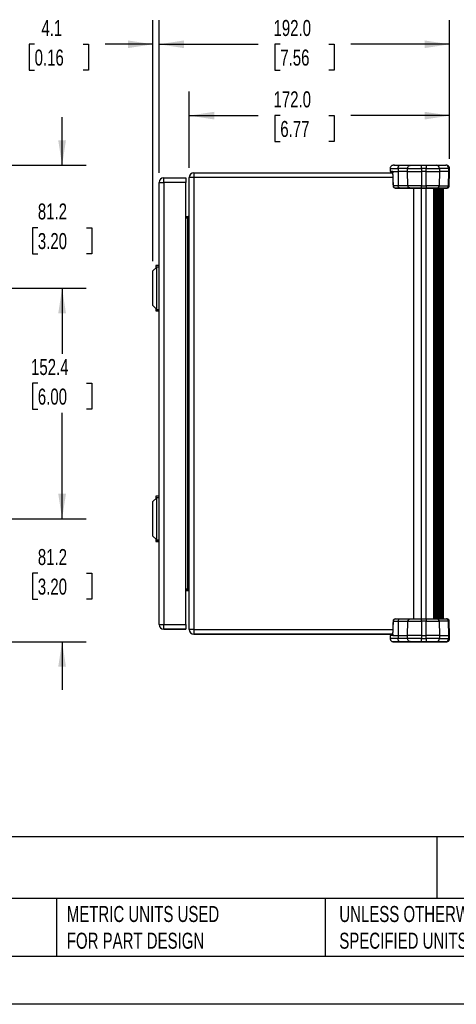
# Model space of a CAD drawing. Header units: millimetres. Extents: x 0 to 1397, y 0 to 1080.
# Tile 2 of 7: x 503 to 792, y 0 to 651. Entities that reach past the tile are written whole.
import ezdxf

# ---------------------------------------------------------------- set-up
doc = ezdxf.new("R2010")
doc.units = ezdxf.units.MM
doc.header["$LTSCALE"] = 5
doc.layers.add('DIMENSIONS', color=140, linetype='Continuous', lineweight=25)
doc.layers.add('TEXT', color=140, linetype='Continuous', lineweight=25)
doc.styles.add('SLDTEXTSTYLE0', font='TXT', dxfattribs={"width": 0.7})
doc.dimstyles.new('SLDDIMSTYLE0', dxfattribs={"dimtxt": 10.790039, "dimasz": 16.51, "dimexe": 0, "dimexo": 0.0625, "dimgap": 2.69751, "dimtad": 0, "dimtih": 1, "dimtoh": 1, "dimdec": 1, "dimrnd": 1e-09, "dimzin": 12, "dimdsep": 46, "dimtxsty": 'SLDTEXTSTYLE0', "dimsah": 1, "dimcen": 0.09, "dimadec": 0, "dimazin": 3, "dimtfac": 1, "dimtdec": 1, "dimtofl": 0, "dimtmove": 0, "dimatfit": 3, "dimfxl": 0, "dimfrac": 2, "dimtolj": 1, "dimtzin": 12, "dimarcsym": 0})
doc.dimstyles.new('SLDDIMSTYLE1', dxfattribs={"dimtxt": 10.790039, "dimasz": 16.51, "dimexe": 0, "dimexo": 0.0625, "dimgap": 2.69751, "dimtad": 0, "dimtih": 1, "dimtoh": 1, "dimdec": 1, "dimrnd": 1e-09, "dimzin": 4, "dimdsep": 46, "dimtxsty": 'SLDTEXTSTYLE0', "dimsah": 1, "dimcen": 0.09, "dimadec": 0, "dimazin": 1, "dimtfac": 1, "dimtdec": 1, "dimtofl": 0, "dimtmove": 0, "dimatfit": 3, "dimfxl": 0, "dimfrac": 2, "dimtolj": 1, "dimtzin": 12, "dimarcsym": 0})
doc.dimstyles.new('SLDDIMSTYLE2', dxfattribs={"dimtxt": 10.790039, "dimasz": 16.51, "dimexe": 0, "dimexo": 0.0625, "dimgap": 2.69751, "dimtad": 0, "dimtih": 1, "dimtoh": 1, "dimdec": 1, "dimrnd": 1e-09, "dimzin": 12, "dimdsep": 46, "dimtxsty": 'SLDTEXTSTYLE0', "dimsah": 1, "dimcen": 0.09, "dimadec": 0, "dimazin": 3, "dimtfac": 1, "dimtdec": 1, "dimtmove": 0, "dimatfit": 0, "dimfxl": 0, "dimfrac": 2, "dimtolj": 1, "dimtzin": 12, "dimarcsym": 0})

# ---------------------------------------------------------------- blocks, each defined once
blk = doc.blocks.new('_D_3')
at = {"layer": 'DIMENSIONS'}
for p, q in [((531.17, 320.88), (531.17, 352.63)), ((428.31, 320.88), (547.04, 320.88)), ((515.13, 284.86), (511.51, 284.86)), ((511.51, 284.86), (511.51, 267.71)), ((547.2, 284.86), (550.82, 284.86)), ((550.82, 284.86), (550.82, 267.71)), ((511.51, 267.71), (515.13, 267.71)), ((550.82, 267.71), (547.2, 267.71)), ((485.79, 239.67), (547.04, 239.67)), ((531.17, 239.67), (531.17, 207.92))]:
    blk.add_line(p, q, dxfattribs=at)
for points in [[(531.17, 320.88), (533.71, 337.39), (528.63, 337.39)], [(531.17, 239.67), (528.63, 223.16), (533.71, 223.16)]]:
    blk.add_solid(points, dxfattribs=at)
at = {"layer": 'DIMENSIONS', "char_height": 10.583, "attachment_point": 1, "style": 'SLDTEXTSTYLE0'}
for s, insert in [('81.2', (515.13, 300.92)), ('3.20', (515.13, 281.35))]:
    blk.add_mtext(s, dxfattribs=dict(at, insert=insert))
blk = doc.blocks.new('_D_4')
at = {"layer": 'DIMENSIONS'}
for p, q in [((428.31, 473.28), (547.04, 473.28)), ((531.17, 473.28), (531.17, 430)), ((515.13, 410.44), (511.51, 410.44)), ((511.51, 410.44), (511.51, 393.29)), ((547.2, 410.44), (550.82, 410.44)), ((550.82, 410.44), (550.82, 393.29)), ((511.51, 393.29), (515.13, 393.29)), ((531.17, 320.88), (531.17, 390.88)), ((550.82, 393.29), (547.2, 393.29)), ((428.31, 320.88), (547.04, 320.88))]:
    blk.add_line(p, q, dxfattribs=at)
for points in [[(531.17, 473.28), (528.63, 456.77), (533.71, 456.77)], [(531.17, 320.88), (533.71, 337.39), (528.63, 337.39)]]:
    blk.add_solid(points, dxfattribs=at)
at = {"layer": 'DIMENSIONS', "char_height": 10.583, "attachment_point": 1, "style": 'SLDTEXTSTYLE0'}
for s, insert in [('152.4', (510.65, 426.5)), ('6.00', (515.13, 406.93))]:
    blk.add_mtext(s, dxfattribs=dict(at, insert=insert))
blk = doc.blocks.new('_D_5')
at = {"layer": 'DIMENSIONS'}
for p, q in [((531.17, 554.5), (531.17, 586.25)), ((485.78, 554.5), (547.04, 554.5)), ((515.13, 513.25), (511.51, 513.25)), ((511.51, 513.25), (511.51, 496.1)), ((547.2, 513.25), (550.82, 513.25)), ((550.82, 513.25), (550.82, 496.1)), ((511.51, 496.1), (515.13, 496.1)), ((550.82, 496.1), (547.2, 496.1)), ((428.31, 473.28), (547.04, 473.28)), ((531.17, 473.28), (531.17, 441.53))]:
    blk.add_line(p, q, dxfattribs=at)
for points in [[(531.17, 554.5), (533.71, 571.01), (528.63, 571.01)], [(531.17, 473.28), (528.63, 456.77), (533.71, 456.77)]]:
    blk.add_solid(points, dxfattribs=at)
at = {"layer": 'DIMENSIONS', "char_height": 10.583, "attachment_point": 1, "style": 'SLDTEXTSTYLE0'}
for s, insert in [('81.2', (515.13, 529.3)), ('3.20', (515.13, 509.74))]:
    blk.add_mtext(s, dxfattribs=dict(at, insert=insert))
blk = doc.blocks.new('_D_6')
at = {"layer": 'DIMENSIONS'}
for p, q in [((595.21, 549.57), (595.21, 650.38)), ((787.21, 558.85), (787.21, 650.38)), ((595.21, 634.5), (660.74, 634.5)), ((675.36, 634.5), (671.74, 634.5)), ((671.74, 634.5), (671.74, 617.35)), ((707.43, 634.5), (711.05, 634.5)), ((711.05, 634.5), (711.05, 617.35)), ((787.21, 634.5), (722.05, 634.5)), ((671.74, 617.35), (675.36, 617.35)), ((711.05, 617.35), (707.43, 617.35))]:
    blk.add_line(p, q, dxfattribs=at)
for points in [[(595.21, 634.5), (611.72, 631.96), (611.72, 637.04)], [(787.21, 634.5), (770.7, 637.04), (770.7, 631.96)]]:
    blk.add_solid(points, dxfattribs=at)
at = {"layer": 'DIMENSIONS', "char_height": 10.583, "attachment_point": 1, "style": 'SLDTEXTSTYLE0'}
for s, insert in [('192.0', (670.87, 650.56)), ('7.56', (675.36, 631))]:
    blk.add_mtext(s, dxfattribs=dict(at, insert=insert))
blk = doc.blocks.new('_D_7')
at = {"layer": 'DIMENSIONS'}
for p, q in [((615.2, 552.74), (615.2, 603.22)), ((787.21, 558.85), (787.21, 603.22)), ((615.2, 587.34), (660.74, 587.34)), ((675.36, 587.34), (671.74, 587.34)), ((671.74, 587.34), (671.74, 570.19)), ((707.43, 587.34), (711.05, 587.34)), ((711.05, 587.34), (711.05, 570.19)), ((787.21, 587.34), (722.05, 587.34)), ((671.74, 570.19), (675.36, 570.19)), ((711.05, 570.19), (707.43, 570.19))]:
    blk.add_line(p, q, dxfattribs=at)
for points in [[(615.2, 587.34), (631.71, 584.8), (631.71, 589.88)], [(787.21, 587.34), (770.7, 589.88), (770.7, 584.8)]]:
    blk.add_solid(points, dxfattribs=at)
at = {"layer": 'DIMENSIONS', "char_height": 10.583, "attachment_point": 1, "style": 'SLDTEXTSTYLE0'}
for s, insert in [('172.0', (670.87, 603.4)), ('6.77', (675.36, 583.83))]:
    blk.add_mtext(s, dxfattribs=dict(at, insert=insert))
blk = doc.blocks.new('_D_8')
at = {"layer": 'DIMENSIONS'}
for p, q in [((591.15, 491.06), (591.15, 650.38)), ((595.21, 549.57), (595.21, 650.38)), ((513, 634.5), (509.37, 634.5)), ((509.37, 634.5), (509.37, 617.35)), ((545.06, 634.5), (548.68, 634.5)), ((548.68, 634.5), (548.68, 617.35)), ((591.15, 634.5), (559.68, 634.5)), ((595.21, 634.5), (626.96, 634.5)), ((509.37, 617.35), (513, 617.35)), ((548.68, 617.35), (545.06, 617.35))]:
    blk.add_line(p, q, dxfattribs=at)
for points in [[(591.15, 634.5), (574.64, 637.04), (574.64, 631.96)], [(595.21, 634.5), (611.72, 631.96), (611.72, 637.04)]]:
    blk.add_solid(points, dxfattribs=at)
at = {"layer": 'DIMENSIONS', "char_height": 10.583, "attachment_point": 1, "style": 'SLDTEXTSTYLE0'}
for s, insert in [('4.1', (517.48, 650.56)), ('0.16', (513, 631))]:
    blk.add_mtext(s, dxfattribs=dict(at, insert=insert))

msp = doc.modelspace()

# ---------------------------------------------------------------- linework, layer by layer
for p, q in [((768.6, 552.5), (768.6, 554.5)), ((768.6, 554.5), (771.77, 554.5)), ((771.77, 554.5), (771.77, 552.5)), ((778.63, 554.5), (784.8, 554.5)), ((618.29, 549.48), (749.62, 549.48)), ((618.29, 549.48), (618.29, 546.39)), ((748, 552.5), (748, 550.5)), ((748, 550.5), (748, 550.49)), ((749.59, 550.56), (749.87, 540.96)), ((749.59, 550.55), (749.62, 549.48)), ((753.15, 552.5), (753.15, 550.5)), ((753.15, 550.5), (753.26, 540.97)), ((759.5, 550.5), (759.5, 552.5)), ((759.67, 540.97), (759.5, 550.5)), ((768.6, 552.5), (768.6, 550.5)), ((771.77, 552.5), (768.6, 552.5)), ((768.6, 550.5), (768.6, 540.97)), ((771.77, 550.5), (768.6, 550.5)), ((771.77, 550.5), (771.77, 552.5)), ((771.77, 540.97), (771.77, 550.5)), ((780.56, 550.5), (780.4, 540.97)), ((780.56, 552.5), (780.56, 550.5)), ((786.73, 552.5), (780.56, 552.5)), ((786.73, 550.5), (780.56, 550.5)), ((786.57, 540.97), (786.73, 550.5)), ((786.73, 550.5), (786.73, 552.5)), ((787.04, 540.97), (787.21, 550.5)), ((787.04, 540.97), (787.21, 550.49)), ((787.21, 550.5), (787.21, 552.5)), ((787.21, 550.49), (787.21, 550.5)), ((595.21, 250.95), (595.21, 543.22)), ((598.3, 543.22), (598.3, 546.31)), ((598.3, 546.31), (612.99, 546.31)), ((598.3, 543.22), (598.3, 250.95)), ((612.99, 543.22), (598.3, 543.22)), ((612.99, 546.31), (612.99, 543.22)), ((612.99, 250.95), (612.99, 543.22)), ((615.2, 247.77), (615.2, 546.39)), ((618.29, 546.39), (618.29, 247.77)), ((749.71, 546.39), (618.29, 546.39)), ((768.6, 540.97), (771.77, 540.97)), ((768.6, 539.5), (768.6, 540.97)), ((771.77, 540.97), (771.77, 539.5)), ((780.4, 540.97), (786.57, 540.97)), ((751.37, 539.5), (752.04, 539.5)), ((763.6, 254.67), (763.6, 539.5)), ((771.77, 539.5), (768.6, 539.5)), ((768.6, 539.5), (771.77, 539.5)), ((768.6, 254.67), (768.6, 539.5)), ((771.77, 254.67), (771.77, 539.5)), ((776.6, 539.5), (776.6, 254.67)), ((776.99, 254.67), (776.99, 539.5)), ((777.37, 539.5), (777.37, 254.67)), ((777.76, 254.67), (777.76, 539.5)), ((778.15, 539.5), (778.15, 254.67)), ((778.4, 539.5), (784.57, 539.5)), ((778.54, 254.67), (778.54, 539.5)), ((778.93, 539.5), (778.93, 254.67)), ((785.12, 539.5), (778.95, 539.5)), ((779.31, 254.67), (779.31, 539.5)), ((779.7, 539.5), (779.7, 254.67)), ((780.09, 254.67), (780.09, 539.5)), ((780.48, 539.5), (780.48, 254.67)), ((780.87, 254.67), (780.87, 539.5)), ((781.26, 539.5), (781.26, 254.67)), ((781.64, 254.67), (781.64, 539.5)), ((782.03, 539.5), (782.03, 254.67)), ((782.42, 254.67), (782.42, 539.5)), ((782.77, 539.5), (782.77, 254.67)), ((783.11, 254.67), (783.11, 539.5)), ((784.57, 539.49), (783.11, 539.49)), ((783.11, 539.49), (785.12, 539.49)), ((784.97, 539.5), (784.94, 539.5)), ((612.99, 520.6), (614.17, 520.6)), ((614.17, 520.6), (614.17, 519.57)), ((614.17, 519.57), (612.99, 519.57)), ((614.17, 274.59), (614.17, 519.57)), ((593.21, 488.28), (593.21, 486.77)), ((595.21, 488.28), (593.21, 488.28)), ((593.69, 487.25), (591.15, 484.71)), ((591.15, 461.85), (591.15, 484.71)), ((595.21, 487.25), (593.69, 487.25)), ((593.69, 459.31), (593.69, 487.25)), ((591.15, 461.85), (593.69, 459.31)), ((593.21, 459.8), (593.21, 458.28)), ((593.21, 458.28), (593.21, 458.28)), ((595.21, 458.28), (593.21, 458.28)), ((593.69, 459.31), (595.21, 459.31)), ((593.69, 334.85), (591.15, 332.31)), ((591.15, 309.45), (591.15, 332.31)), ((593.21, 335.88), (593.21, 334.37)), ((595.21, 335.88), (593.21, 335.88)), ((595.21, 334.85), (593.69, 334.85)), ((593.69, 306.91), (593.69, 334.85)), ((591.15, 309.45), (593.69, 306.91)), ((593.21, 307.4), (593.21, 305.88)), ((593.21, 305.88), (593.21, 305.88)), ((595.21, 305.88), (593.21, 305.88)), ((593.69, 306.91), (595.21, 306.91)), ((612.99, 274.59), (614.17, 274.59)), ((612.99, 273.56), (614.17, 273.56)), ((614.17, 273.56), (612.99, 273.56)), ((614.17, 273.56), (614.17, 274.59)), ((614.17, 273.56), (614.17, 273.56)), ((768.6, 253.2), (768.6, 254.67)), ((768.6, 254.67), (771.77, 254.67)), ((771.77, 254.67), (771.77, 253.2)), ((778.95, 254.67), (785.12, 254.67)), ((595.21, 250.94), (595.21, 250.95)), ((598.3, 247.86), (598.3, 250.95)), ((598.3, 250.95), (612.99, 250.95)), ((612.99, 247.86), (598.3, 247.86)), ((598.3, 247.86), (598.3, 247.85)), ((598.3, 247.85), (612.99, 247.85)), ((612.99, 250.95), (612.99, 247.86)), ((612.99, 247.85), (612.99, 247.86)), ((615.2, 247.77), (615.2, 247.77)), ((618.29, 247.77), (618.29, 244.68)), ((618.29, 247.77), (749.71, 247.77)), ((749.87, 253.21), (749.59, 243.61)), ((753.26, 253.19), (753.15, 243.67)), ((759.5, 243.67), (759.67, 253.2)), ((768.6, 253.2), (768.6, 243.67)), ((771.77, 253.2), (768.6, 253.2)), ((771.77, 243.67), (771.77, 253.2)), ((780.4, 253.2), (780.56, 243.67)), ((786.57, 253.19), (780.4, 253.2)), ((786.73, 243.67), (786.57, 253.19)), ((787.21, 243.67), (787.04, 253.19)), ((618.29, 244.68), (618.29, 244.68)), ((618.29, 244.68), (749.62, 244.68)), ((749.62, 244.68), (618.29, 244.68)), ((748, 243.67), (748, 241.67)), ((748, 241.67), (748, 241.66)), ((749.62, 244.68), (749.59, 243.6)), ((753.15, 243.67), (753.15, 241.67)), ((759.5, 241.67), (759.5, 243.67)), ((768.6, 243.67), (768.6, 241.67)), ((768.6, 243.67), (771.77, 243.67)), ((768.6, 239.67), (768.6, 241.67)), ((768.6, 241.67), (771.77, 241.67)), ((771.77, 241.67), (771.77, 243.67)), ((771.77, 241.67), (771.77, 239.67)), ((780.56, 243.67), (780.56, 241.67)), ((780.56, 243.67), (786.73, 243.67)), ((780.56, 241.67), (786.73, 241.67)), ((786.73, 241.67), (786.73, 243.67)), ((787.21, 241.67), (787.21, 243.67)), ((787.21, 241.66), (787.21, 241.67)), ((771.77, 239.67), (768.6, 239.67)), ((768.6, 239.66), (771.77, 239.66)), ((784.8, 239.67), (778.63, 239.67)), ((778.63, 239.66), (784.8, 239.66))]:
    msp.add_line(p, q)
at = {"color": 7, "linetype": 'Continuous'}
msp.add_line((1397.01, 0.01), (0.01, 0.01), dxfattribs=at)
at = {"flags": 128}
for points in [[(750.71, 554.5), (750.81, 554.5), (751.72, 554.5), (752.93, 554.5), (754.42, 554.5)], [(754.42, 554.5), (756, 554.5), (757.4, 554.5), (758.63, 554.5), (759.64, 554.5), (760.45, 554.5), (761.03, 554.5), (761.39, 554.5), (761.5, 554.5)], [(761.5, 554.5), (761.64, 554.5), (762.04, 554.5), (762.7, 554.5), (763.58, 554.5), (764.66, 554.5), (765.89, 554.5), (767.22, 554.5), (768.6, 554.5)], [(771.77, 554.5), (772.92, 554.5), (774.05, 554.5), (775.11, 554.5), (776.09, 554.5), (776.95, 554.5), (777.67, 554.5), (778.23, 554.5), (778.63, 554.5)], [(748, 552.5), (748, 552.5), (748.27, 552.5), (748.94, 552.5), (750, 552.5), (751.42, 552.5), (753.15, 552.5)], [(749.78, 550.5), (748.91, 550.5), (748.32, 550.5), (748.03, 550.5), (748.04, 550.5), (748.36, 550.5), (748.97, 550.5), (749.72, 550.5)], [(749.52, 550.49), (748.91, 550.49), (748.32, 550.49), (748.03, 550.49), (748.04, 550.49), (748.36, 550.49), (748.97, 550.49), (749.55, 550.49)], [(749.78, 550.5), (750.11, 550.5), (750.47, 550.5), (750.86, 550.5), (751.27, 550.5), (751.71, 550.5), (752.17, 550.5), (752.65, 550.5), (753.15, 550.5)], [(759.5, 552.5), (759.4, 552.5), (759.08, 552.5), (758.56, 552.5), (757.84, 552.5), (756.92, 552.5), (755.83, 552.5), (754.57, 552.5), (753.15, 552.5)], [(759.5, 550.5), (759.4, 550.5), (759.08, 550.5), (758.56, 550.5), (757.84, 550.5), (756.92, 550.5), (755.83, 550.5), (754.57, 550.5), (753.15, 550.5)], [(759.5, 552.5), (759.68, 552.5), (760.2, 552.5), (761.04, 552.5), (762.17, 552.5), (763.55, 552.5), (765.12, 552.5), (766.83, 552.5), (768.6, 552.5)], [(759.5, 550.5), (759.68, 550.5), (760.2, 550.5), (761.04, 550.5), (762.17, 550.5), (763.55, 550.5), (765.12, 550.5), (766.83, 550.5), (768.6, 550.5)], [(771.77, 552.5), (773.25, 552.5), (774.69, 552.5), (776.06, 552.5), (777.31, 552.5), (778.41, 552.5), (779.33, 552.5), (780.06, 552.5), (780.56, 552.5)], [(771.77, 550.5), (773.25, 550.5), (774.69, 550.5), (776.06, 550.5), (777.31, 550.5), (778.41, 550.5), (779.33, 550.5), (780.06, 550.5), (780.56, 550.5)], [(786.73, 552.5), (787.06, 552.5), (787.2, 552.5), (787.21, 552.5)], [(786.73, 550.5), (787.06, 550.5), (787.2, 550.5), (787.21, 550.5)], [(595.21, 543.22), (595.27, 543.22), (595.45, 543.22), (595.73, 543.22), (596.12, 543.22), (596.59, 543.22), (597.12, 543.22), (597.7, 543.22), (598.3, 543.22)], [(618.29, 546.39), (617.68, 546.39), (617.1, 546.39), (616.57, 546.39), (616.1, 546.39), (615.72, 546.39), (615.43, 546.39), (615.25, 546.39), (615.2, 546.39)], [(753.26, 540.97), (752.79, 540.97), (752.34, 540.97), (751.91, 540.97), (751.51, 540.97), (751.12, 540.97), (750.75, 540.97), (750.4, 540.97), (750.08, 540.97)], [(759.67, 540.97), (759.56, 540.97), (759.24, 540.97), (758.72, 540.97), (757.99, 540.97), (757.06, 540.97), (755.96, 540.97), (754.69, 540.97), (753.26, 540.97)], [(768.6, 540.97), (766.86, 540.97), (765.19, 540.97), (763.64, 540.97), (762.29, 540.97), (761.18, 540.97), (760.35, 540.97), (759.84, 540.97), (759.67, 540.97)], [(780.4, 540.97), (779.9, 540.97), (779.2, 540.97), (778.29, 540.97), (777.21, 540.97), (775.98, 540.97), (774.64, 540.97), (773.22, 540.97), (771.77, 540.97)], [(787.04, 540.97), (787.04, 540.97), (786.89, 540.97), (786.57, 540.97)], [(754.21, 539.5), (753.79, 539.5), (753.39, 539.5), (753.01, 539.5), (752.65, 539.5), (752.3, 539.5), (751.97, 539.5), (751.66, 539.5), (751.37, 539.5)], [(752.04, 539.5), (752.3, 539.5), (752.58, 539.5), (752.88, 539.5), (753.19, 539.5), (753.51, 539.5), (753.85, 539.5), (754.21, 539.5), (754.57, 539.5)], [(761.17, 539.5), (761.05, 539.5), (760.71, 539.5), (760.13, 539.5), (759.34, 539.5), (758.34, 539.5), (757.14, 539.5), (755.76, 539.5), (754.21, 539.5)], [(754.57, 539.5), (756.17, 539.5), (757.59, 539.5), (758.82, 539.5), (759.86, 539.5), (760.67, 539.5), (761.26, 539.5), (761.62, 539.5), (761.74, 539.5)], [(761.6, 539.5), (761.31, 539.5), (761.17, 539.5)], [(768.6, 539.5), (767.15, 539.5), (765.76, 539.5), (764.47, 539.5), (763.35, 539.5), (762.42, 539.5), (761.74, 539.5), (761.6, 539.5)], [(761.74, 539.5), (761.87, 539.5), (762.2, 539.5)], [(762.2, 539.5), (762.26, 539.5), (762.9, 539.5), (763.75, 539.5), (764.79, 539.5), (765.98, 539.5), (767.26, 539.5), (768.6, 539.5)], [(778.95, 539.5), (778.54, 539.5), (777.95, 539.5), (777.19, 539.5), (776.29, 539.5), (775.27, 539.5), (774.16, 539.5), (772.98, 539.5), (771.77, 539.5)], [(771.77, 539.5), (772.89, 539.5), (773.97, 539.5), (775, 539.5), (775.95, 539.5), (776.78, 539.5), (777.48, 539.5), (778.02, 539.5), (778.4, 539.5)], [(783.11, 539.5), (783.71, 539.5), (784.39, 539.5), (784.92, 539.5), (784.94, 539.5)], [(784.94, 539.5), (784.93, 539.5), (784.73, 539.5), (784.38, 539.5), (783.87, 539.5), (783.23, 539.5), (783.11, 539.5)], [(783.11, 539.49), (783.23, 539.49), (783.87, 539.49), (784.38, 539.49), (784.43, 539.49)], [(785.51, 539.49), (785.5, 539.49), (785.29, 539.49), (784.92, 539.49), (784.39, 539.49), (783.71, 539.49), (783.11, 539.49)], [(784.43, 539.49), (784.73, 539.49), (784.93, 539.49), (784.97, 539.49)], [(784.57, 539.5), (784.85, 539.5), (784.97, 539.5), (784.97, 539.5)], [(784.97, 539.49), (784.97, 539.49), (784.85, 539.49), (784.57, 539.49)], [(784.94, 539.5), (785.29, 539.5), (785.5, 539.5), (785.54, 539.5)], [(785.54, 539.5), (785.54, 539.5), (785.41, 539.5), (785.12, 539.5)], [(785.12, 539.49), (785.41, 539.49), (785.54, 539.49), (785.51, 539.49)], [(615.2, 519.57), (615.18, 519.57), (615.12, 519.57), (615.02, 519.57), (614.89, 519.57), (614.74, 519.57), (614.56, 519.57), (614.37, 519.57), (614.17, 519.57)], [(593.21, 458.28), (593.25, 458.28), (593.36, 458.28), (593.55, 458.28), (593.81, 458.28), (594.12, 458.28), (594.47, 458.28), (594.86, 458.28), (595.21, 458.28)], [(593.21, 305.88), (593.25, 305.88), (593.36, 305.88), (593.55, 305.88), (593.81, 305.88), (594.12, 305.88), (594.47, 305.88), (594.86, 305.88), (595.21, 305.88)], [(615.2, 274.59), (615.18, 274.59), (615.12, 274.59), (615.02, 274.59), (614.89, 274.59), (614.74, 274.59), (614.56, 274.59), (614.37, 274.59), (614.17, 274.59)], [(751.37, 254.67), (751.66, 254.67), (751.97, 254.67), (752.3, 254.67), (752.65, 254.67), (753.01, 254.67), (753.39, 254.67), (753.79, 254.67), (754.21, 254.67)], [(754.21, 254.67), (755.76, 254.67), (757.14, 254.67), (758.34, 254.67), (759.34, 254.67), (760.13, 254.67), (760.71, 254.67), (761.05, 254.67), (761.17, 254.67)], [(761.17, 254.67), (761.31, 254.67), (761.74, 254.67), (762.42, 254.67), (763.35, 254.67), (764.47, 254.67), (765.76, 254.67), (767.15, 254.67), (768.6, 254.67)], [(771.77, 254.67), (772.98, 254.67), (774.16, 254.67), (775.27, 254.67), (776.29, 254.67), (777.19, 254.67), (777.95, 254.67), (778.54, 254.67), (778.95, 254.67)], [(595.21, 250.95), (595.27, 250.95), (595.45, 250.95), (595.73, 250.95), (596.12, 250.95), (596.59, 250.95), (597.12, 250.95), (597.7, 250.95), (598.3, 250.95)], [(618.29, 247.77), (617.68, 247.77), (617.1, 247.77), (616.57, 247.77), (616.1, 247.77), (615.72, 247.77), (615.43, 247.77), (615.25, 247.77), (615.2, 247.77)], [(750.08, 253.19), (750.4, 253.19), (750.75, 253.19), (751.12, 253.19), (751.51, 253.19), (751.91, 253.19), (752.34, 253.19), (752.79, 253.19), (753.26, 253.19)], [(753.26, 253.19), (754.69, 253.19), (755.96, 253.19), (757.06, 253.19), (757.99, 253.19), (758.72, 253.2), (759.24, 253.2), (759.56, 253.2), (759.67, 253.2)], [(759.67, 253.2), (759.84, 253.2), (760.35, 253.2), (761.18, 253.2), (762.29, 253.2), (763.64, 253.2), (765.19, 253.2), (766.86, 253.2), (768.6, 253.2)], [(771.77, 253.2), (773.22, 253.2), (774.64, 253.2), (775.98, 253.2), (777.21, 253.2), (778.29, 253.2), (779.2, 253.2), (779.9, 253.2), (780.4, 253.2)], [(786.57, 253.19), (786.89, 253.19), (787.04, 253.19), (787.04, 253.19)], [(749.78, 243.67), (748.91, 243.67), (748.32, 243.67), (748.03, 243.67), (748, 243.67)], [(753.15, 241.67), (751.42, 241.67), (750, 241.67), (748.94, 241.67), (748.27, 241.67), (748, 241.67), (748, 241.67)], [(749.78, 243.67), (750.11, 243.67), (750.47, 243.67), (750.86, 243.67), (751.27, 243.67), (751.71, 243.67), (752.17, 243.67), (752.65, 243.67), (753.15, 243.67)], [(753.15, 243.67), (754.57, 243.67), (755.83, 243.67), (756.92, 243.67), (757.84, 243.67), (758.56, 243.67), (759.08, 243.67), (759.4, 243.67), (759.5, 243.67)], [(759.5, 241.67), (759.4, 241.67), (759.08, 241.67), (758.56, 241.67), (757.84, 241.67), (756.92, 241.67), (755.83, 241.67), (754.57, 241.67), (753.15, 241.67)], [(768.6, 243.67), (766.83, 243.67), (765.12, 243.67), (763.55, 243.67), (762.17, 243.67), (761.04, 243.67), (760.2, 243.67), (759.68, 243.67), (759.5, 243.67)], [(768.6, 241.67), (766.83, 241.67), (765.12, 241.67), (763.55, 241.67), (762.17, 241.67), (761.04, 241.67), (760.2, 241.67), (759.68, 241.67), (759.5, 241.67)], [(780.56, 243.67), (780.06, 243.67), (779.33, 243.67), (778.41, 243.67), (777.31, 243.67), (776.06, 243.67), (774.69, 243.67), (773.25, 243.67), (771.77, 243.67)], [(780.56, 241.67), (780.06, 241.67), (779.33, 241.67), (778.41, 241.67), (777.31, 241.67), (776.06, 241.67), (774.69, 241.67), (773.25, 241.67), (771.77, 241.67)], [(787.21, 243.67), (787.2, 243.67), (787.06, 243.67), (786.73, 243.67)], [(787.21, 241.67), (787.2, 241.67), (787.06, 241.67), (786.73, 241.67)], [(750.2, 239.67), (750, 239.67), (750.09, 239.67)], [(752.58, 239.66), (751.44, 239.66), (750.62, 239.66), (750.13, 239.66), (750, 239.66)], [(750, 239.66), (750, 239.66), (750.23, 239.66), (750.71, 239.66)], [(750.09, 239.67), (750.13, 239.67), (750.62, 239.67), (751.44, 239.67), (752.58, 239.67)], [(754.42, 239.67), (752.93, 239.67), (751.72, 239.67), (750.81, 239.67), (750.23, 239.67), (750.2, 239.67)], [(750.71, 239.66), (750.81, 239.66), (751.72, 239.66), (752.93, 239.66), (754.42, 239.66)], [(782.62, 239.67), (780.84, 239.67), (778.8, 239.67), (776.55, 239.67), (774.12, 239.67), (771.56, 239.67), (768.93, 239.67), (766.28, 239.67), (763.64, 239.67), (761.09, 239.67), (758.66, 239.67), (756.41, 239.67), (754.37, 239.67), (752.58, 239.67)], [(752.58, 239.66), (754.37, 239.66), (756.41, 239.66), (758.66, 239.66), (761.09, 239.66), (763.64, 239.66), (766.28, 239.66), (768.93, 239.66), (771.56, 239.66), (774.12, 239.66), (776.55, 239.66), (778.8, 239.66), (780.84, 239.66), (782.62, 239.66)], [(758.6, 239.67), (759.96, 239.67), (761.23, 239.67), (762.32, 239.67), (763.15, 239.67), (763.67, 239.67), (763.85, 239.67), (763.67, 239.67), (763.15, 239.67), (762.32, 239.67), (761.23, 239.67), (759.96, 239.67), (758.6, 239.67), (757.25, 239.67), (755.98, 239.67), (754.89, 239.67), (754.06, 239.67), (753.53, 239.67), (753.35, 239.67), (753.53, 239.67), (754.06, 239.67), (754.89, 239.67), (755.98, 239.67), (757.25, 239.67), (758.6, 239.67)], [(758.6, 239.66), (759.96, 239.66), (761.23, 239.66), (762.32, 239.66), (763.15, 239.66), (763.67, 239.66), (763.85, 239.66), (763.67, 239.66), (763.15, 239.66), (762.32, 239.66), (761.23, 239.66), (759.96, 239.66), (758.6, 239.66), (757.25, 239.66), (755.98, 239.66), (754.89, 239.66), (754.06, 239.66), (753.53, 239.66), (753.35, 239.66), (753.53, 239.66), (754.06, 239.66), (754.89, 239.66), (755.98, 239.66), (757.25, 239.66), (758.6, 239.66)], [(761.5, 239.67), (761.39, 239.67), (761.03, 239.67), (760.45, 239.67), (759.64, 239.67), (758.63, 239.67), (757.4, 239.67), (756, 239.67), (754.42, 239.67)], [(754.42, 239.66), (756, 239.66), (757.4, 239.66), (758.63, 239.66), (759.64, 239.66), (760.45, 239.66), (761.03, 239.66), (761.39, 239.66), (761.5, 239.66)], [(768.6, 239.67), (767.22, 239.67), (765.89, 239.67), (764.66, 239.67), (763.58, 239.67), (762.7, 239.67), (762.04, 239.67), (761.64, 239.67), (761.5, 239.67)], [(761.5, 239.66), (761.64, 239.66), (762.04, 239.66), (762.7, 239.66), (763.58, 239.66), (764.66, 239.66), (765.89, 239.66), (767.22, 239.66), (768.6, 239.66)], [(768.1, 239.67), (769.46, 239.67), (770.73, 239.67), (771.82, 239.67), (772.65, 239.67), (773.17, 239.67), (773.35, 239.67), (773.17, 239.67), (772.65, 239.67), (771.82, 239.67), (770.73, 239.67), (769.46, 239.67), (768.1, 239.67), (766.75, 239.67), (765.48, 239.67), (764.39, 239.67), (763.56, 239.67), (763.03, 239.67), (762.85, 239.67), (763.03, 239.67), (763.56, 239.67), (764.39, 239.67), (765.48, 239.67), (766.75, 239.67), (768.1, 239.67)], [(768.1, 239.66), (769.46, 239.66), (770.73, 239.66), (771.82, 239.66), (772.65, 239.66), (773.17, 239.66), (773.35, 239.66), (773.17, 239.66), (772.65, 239.66), (771.82, 239.66), (770.73, 239.66), (769.46, 239.66), (768.1, 239.66), (766.75, 239.66), (765.48, 239.66), (764.39, 239.66), (763.56, 239.66), (763.03, 239.66), (762.85, 239.66), (763.03, 239.66), (763.56, 239.66), (764.39, 239.66), (765.48, 239.66), (766.75, 239.66), (768.1, 239.66)], [(776.6, 239.67), (777.96, 239.67), (779.23, 239.67), (780.32, 239.67), (781.15, 239.67), (781.67, 239.67), (781.85, 239.67), (781.67, 239.67), (781.15, 239.67), (780.32, 239.67), (779.23, 239.67), (777.96, 239.67), (776.6, 239.67), (775.25, 239.67), (773.98, 239.67), (772.89, 239.67), (772.06, 239.67), (771.53, 239.67), (771.35, 239.67), (771.53, 239.67), (772.06, 239.67), (772.89, 239.67), (773.98, 239.67), (775.25, 239.67), (776.6, 239.67)], [(776.6, 239.66), (777.96, 239.66), (779.23, 239.66), (780.32, 239.66), (781.15, 239.66), (781.67, 239.66), (781.85, 239.66), (781.67, 239.66), (781.15, 239.66), (780.32, 239.66), (779.23, 239.66), (777.96, 239.66), (776.6, 239.66), (775.25, 239.66), (773.98, 239.66), (772.89, 239.66), (772.06, 239.66), (771.53, 239.66), (771.35, 239.66), (771.53, 239.66), (772.06, 239.66), (772.89, 239.66), (773.98, 239.66), (775.25, 239.66), (776.6, 239.66)], [(778.63, 239.67), (778.23, 239.67), (777.67, 239.67), (776.95, 239.67), (776.09, 239.67), (775.11, 239.67), (774.05, 239.67), (772.92, 239.67), (771.77, 239.67)], [(771.77, 239.66), (772.92, 239.66), (774.05, 239.66), (775.11, 239.66), (776.09, 239.66), (776.95, 239.66), (777.67, 239.66), (778.23, 239.66), (778.63, 239.66)], [(782.62, 239.67), (783.42, 239.67), (784.09, 239.67), (784.6, 239.67), (784.64, 239.67)], [(782.62, 239.66), (783.42, 239.66), (784.09, 239.66), (784.6, 239.66), (784.64, 239.66)], [(784.64, 239.67), (784.96, 239.67), (785.16, 239.67), (785.21, 239.67)], [(784.64, 239.66), (784.96, 239.66), (785.16, 239.66), (785.2, 239.66), (785.08, 239.66), (784.8, 239.66)]]:
    msp.add_lwpolyline(points, dxfattribs=at)
for centre, radius, start, end in [((778.59, 552.53), 1.97, 359.02416, 88.99031), ((784.76, 552.53), 1.97, 359.02416, 88.99031), ((618.29, 546.39), 3.09, 90, 180), ((598.3, 543.22), 3.09, 90, 180), ((751.37, 541), 1.5, 181.71466, 270), ((751.48, 540.9), 1.4, 176.99015, 265.56123), ((778.92, 540.97), 1.47, 270.98774, 359.99893), ((785.09, 540.97), 1.47, 270.98774, 359.99893), ((614.17, 521.63), 1.03, 270, 0), ((614.17, 272.53), 1.03, 0, 90), ((614.17, 272.53), 1.03, 0, 90), ((751.37, 253.17), 1.5, 90.00274, 178.25246), ((751.48, 253.27), 1.4, 94.4367, 183.01027), ((778.92, 253.2), 1.47, 0.00092, 89.01326), ((785.09, 253.19), 1.47, 0.00092, 89.01326), ((598.3, 250.95), 3.09, 180, 270), ((598.3, 250.94), 3.09, 180, 270), ((618.29, 247.77), 3.09, 180, 270), ((618.29, 247.77), 3.09, 180, 270), ((778.59, 241.64), 1.97, 271.01068, 0.97568), ((784.76, 241.63), 1.97, 271.01068, 0.97568), ((784.9, -250.53), 490.2, 89.9638, 90.01199)]:
    msp.add_arc(centre, radius, start, end)
for points, knots in [([(750.73, 554.5), (750.68, 554.5), (750.38, 554.5), (750.17, 554.5), (750.03, 554.5), (750, 554.5), (750, 554.5), (749.99, 554.5), (749.98, 554.5), (749.97, 554.5), (749.93, 554.5), (749.84, 554.5), (749.55, 554.46), (749.1, 554.32), (748.55, 553.94), (748.16, 553.37), (747.97, 552.83), (748.02, 552.54), (748.02, 552.49)], [0, 0, 0, 0, 0.050365, 0.32005, 0.455039, 0.522665, 0.557447, 0.566831, 0.569077, 0.571194, 0.57396, 0.584672, 0.610072, 0.696406, 0.776406, 0.881042, 0.979944, 1, 1, 1, 1]), ([(753.15, 552.5), (753.15, 552.76), (753.19, 553.02), (753.31, 553.51), (753.41, 553.73), (753.64, 554.1), (753.78, 554.25), (754.09, 554.45), (754.26, 554.5), (754.42, 554.5)], [0, 0, 0, 0, 0.25, 0.25, 0.5, 0.5, 0.75, 0.75, 1, 1, 1, 1]), ([(759.5, 552.5), (759.5, 552.76), (759.56, 553.02), (759.76, 553.51), (759.9, 553.73), (760.27, 554.1), (760.5, 554.25), (760.98, 554.45), (761.24, 554.5), (761.5, 554.5)], [0, 0, 0, 0, 0.25, 0.25, 0.5, 0.5, 0.75, 0.75, 1, 1, 1, 1]), ([(760.74, 554.35), (760.75, 554.35), (760.84, 554.4), (760.98, 554.44), (761.12, 554.46), (761.16, 554.47)], [0, 0, 0, 0, 0.021272, 0.742978, 1, 1, 1, 1]), ([(787.18, 552.5), (787.18, 552.61), (787.21, 552.94), (787.01, 553.43), (786.68, 553.89), (786.32, 554.18), (785.97, 554.36), (785.68, 554.45), (785.46, 554.49), (785.32, 554.5), (785.26, 554.5), (785.23, 554.5), (785.23, 554.5), (785.22, 554.5), (785.22, 554.5), (785.21, 554.5), (785.2, 554.5), (785.11, 554.5), (784.89, 554.5), (784.8, 554.5)], [0, 0, 0, 0, 0.051446, 0.158989, 0.245709, 0.318896, 0.380107, 0.429122, 0.465084, 0.487482, 0.495122, 0.497593, 0.499369, 0.501517, 0.505259, 0.51447, 0.553481, 0.795956, 1, 1, 1, 1]), ([(749.78, 550.5), (749.73, 550.5), (749.63, 550.5), (749.57, 550.5), (749.59, 550.5), (749.59, 550.5)], [0, 0, 0, 0, 0.481592, 0.962716, 1, 1, 1, 1]), ([(749.88, 540.96), (749.88, 540.96), (749.86, 540.96), (749.93, 540.96), (750.03, 540.97), (750.08, 540.97)], [0, 0, 0, 0, 0.06308, 0.555983, 1, 1, 1, 1]), ([(754.21, 539.5), (754.09, 539.5), (753.96, 539.54), (753.74, 539.69), (753.63, 539.79), (753.46, 540.07), (753.39, 540.23), (753.29, 540.59), (753.26, 540.78), (753.26, 540.97)], [0, 0, 0, 0, 0.25, 0.25, 0.5, 0.5, 0.75, 0.75, 1, 1, 1, 1]), ([(761.17, 539.5), (760.98, 539.5), (760.78, 539.54), (760.42, 539.69), (760.26, 539.8), (759.98, 540.07), (759.87, 540.23), (759.72, 540.59), (759.67, 540.78), (759.67, 540.97)], [0, 0, 0, 0, 0.25, 0.25, 0.5, 0.5, 0.75, 0.75, 1, 1, 1, 1]), ([(784.91, 539.5), (784.98, 539.5), (785.29, 539.5), (785.44, 539.5), (785.56, 539.5), (785.53, 539.5), (785.56, 539.5), (785.57, 539.5), (785.59, 539.5), (785.7, 539.51), (785.9, 539.53), (786.19, 539.64), (786.53, 539.84), (786.85, 540.21), (787.03, 540.62), (787.02, 540.89), (787.02, 540.97)], [0, 0, 0, 0, 0.100181, 0.421349, 0.582134, 0.622873, 0.625344, 0.627328, 0.629761, 0.637038, 0.680758, 0.727334, 0.788723, 0.872195, 0.957373, 1, 1, 1, 1]), ([(761.74, 539.5), (761.74, 539.5), (761.74, 539.5), (761.77, 539.5), (761.87, 539.5), (762.13, 539.5), (762.24, 539.5)], [0, 0, 0, 0, 0.001222, 0.147495, 0.64463, 1, 1, 1, 1]), ([(784.4, 539.49), (784.47, 539.49), (784.76, 539.49), (784.92, 539.49), (784.96, 539.49), (784.97, 539.49)], [0, 0, 0, 0, 0.175453, 0.739853, 1, 1, 1, 1]), ([(754.21, 254.67), (754.09, 254.67), (753.96, 254.63), (753.74, 254.48), (753.63, 254.37), (753.46, 254.1), (753.39, 253.94), (753.29, 253.58), (753.26, 253.39), (753.26, 253.19)], [0, 0, 0, 0, 0.25, 0.25, 0.5, 0.5, 0.75, 0.75, 1, 1, 1, 1]), ([(761.17, 254.67), (760.98, 254.67), (760.78, 254.63), (760.42, 254.48), (760.26, 254.37), (759.98, 254.1), (759.87, 253.94), (759.72, 253.58), (759.67, 253.39), (759.67, 253.2)], [0, 0, 0, 0, 0.25, 0.25, 0.5, 0.5, 0.75, 0.75, 1, 1, 1, 1]), ([(759.68, 253.19), (759.7, 253.36), (759.72, 253.68), (759.95, 254.07), (760.21, 254.34), (760.48, 254.51), (760.69, 254.6), (760.81, 254.62), (760.85, 254.63)], [0, 0, 0, 0, 0.253277, 0.475408, 0.659887, 0.815649, 0.943434, 1, 1, 1, 1]), ([(787.02, 253.19), (787.02, 253.27), (787.04, 253.51), (786.89, 253.88), (786.64, 254.22), (786.37, 254.43), (786.11, 254.56), (785.89, 254.63), (785.73, 254.66), (785.63, 254.67), (785.58, 254.67), (785.56, 254.67), (785.56, 254.67), (785.55, 254.67), (785.55, 254.67), (785.54, 254.67), (785.53, 254.67), (785.41, 254.67), (785.18, 254.67), (785.12, 254.67)], [0, 0, 0, 0, 0.041083, 0.131703, 0.204883, 0.266662, 0.318301, 0.359595, 0.389812, 0.408524, 0.414313, 0.416612, 0.418365, 0.420637, 0.424787, 0.435664, 0.48721, 0.855793, 1, 1, 1, 1]), ([(750.08, 253.19), (750.03, 253.2), (749.93, 253.21), (749.86, 253.21), (749.88, 253.21), (749.88, 253.21)], [0, 0, 0, 0, 0.4440181, 0.9369221, 1, 1, 1, 1]), ([(748.02, 241.65), (748.03, 241.44), (748.06, 241.02), (748.35, 240.5), (748.7, 240.13), (749.05, 239.89), (749.38, 239.76), (749.64, 239.7), (749.82, 239.67), (749.93, 239.67), (749.97, 239.67), (749.98, 239.67), (749.98, 239.67), (749.99, 239.67), (750, 239.67), (750, 239.67), (750.01, 239.67), (750.09, 239.67), (750.12, 239.67)], [0, 0, 0, 0, 0.1387099, 0.2717282, 0.3816245, 0.4745029, 0.5509574, 0.6101654, 0.6509532, 0.6734503, 0.6779705, 0.680631, 0.6832228, 0.6872216, 0.6957236, 0.7237526, 0.8931428, 1, 1, 1, 1]), ([(754.42, 239.67), (754.26, 239.67), (754.09, 239.72), (753.78, 239.92), (753.64, 240.07), (753.41, 240.44), (753.31, 240.66), (753.19, 241.15), (753.15, 241.41), (753.15, 241.67)], [0, 0, 0, 0, 0.25, 0.25, 0.5, 0.5, 0.75, 0.75, 1, 1, 1, 1]), ([(761.5, 239.67), (761.24, 239.67), (760.98, 239.72), (760.5, 239.92), (760.27, 240.07), (759.9, 240.44), (759.76, 240.66), (759.56, 241.15), (759.5, 241.41), (759.5, 241.67)], [0, 0, 0, 0, 0.25, 0.25, 0.5, 0.5, 0.75, 0.75, 1, 1, 1, 1]), ([(784.61, 239.67), (784.68, 239.67), (784.98, 239.67), (785.13, 239.67), (785.21, 239.67), (785.21, 239.67), (785.22, 239.67), (785.23, 239.67), (785.26, 239.67), (785.33, 239.67), (785.6, 239.69), (786.01, 239.81), (786.52, 240.12), (786.94, 240.6), (787.19, 241.16), (787.18, 241.53), (787.18, 241.67)], [0, 0, 0, 0, 0.089586, 0.376707, 0.520494, 0.539122, 0.541961, 0.544017, 0.546383, 0.552849, 0.57607, 0.666277, 0.737015, 0.838215, 0.940957, 1, 1, 1, 1]), ([(749.1, 239.88), (749.15, 239.85), (749.3, 239.78), (749.53, 239.71), (749.75, 239.67), (749.88, 239.66), (749.95, 239.66), (749.97, 239.66), (749.98, 239.66), (749.99, 239.66), (749.99, 239.66), (750, 239.66), (750.01, 239.66), (750.14, 239.66), (750.39, 239.66), (750.69, 239.66), (750.73, 239.66)], [0, 0, 0, 0, 0.035472, 0.096011, 0.140429, 0.168093, 0.177528, 0.18058, 0.182774, 0.185427, 0.190049, 0.201426, 0.249609, 0.5491, 0.937247, 1, 1, 1, 1])]:
    msp.add_open_spline(points, degree=3, knots=knots)
for points in [[(750.08, 540.97), (749.98, 544.11), (749.88, 547.28), (749.78, 550.5)], [(749.78, 243.67), (749.88, 246.89), (749.98, 250.06), (750.08, 253.19)]]:
    msp.add_open_spline(points, degree=3)
at = {"layer": 'TEXT'}
for p, q in [((1365.25, 110.63), (31.75, 110.63)), ((778.79, 110.63), (778.79, 69.85)), ((1365.25, 69.85), (31.75, 69.85)), ((527.42, 69.85), (527.42, 31.75)), ((704.99, 69.85), (704.99, 31.75)), ((31.75, 31.75), (1365.25, 31.75))]:
    msp.add_line(p, q, dxfattribs=at)

# ---------------------------------------------------------------- texts
at = {"layer": 'TEXT', "char_height": 10.5833, "attachment_point": 1, "style": 'SLDTEXTSTYLE0'}
for s, insert in [('METRIC UNITS USED ^JFOR PART DESIGN', (534.27, 64.98)), ('UNLESS OTHERWISE ^JSPECIFIED UNITS ARE:', (714.35, 64.98))]:
    msp.add_mtext(s, dxfattribs=dict(at, insert=insert))

# ---------------------------------------------------------------- dimensions: what is measured, and where the dimension line sits
at = {"layer": 'DIMENSIONS'}
for base, p1, p2, dimstyle, picture, middle in [((787.21, 634.5), (595.21, 543.22), (787.21, 552.5), 'SLDDIMSTYLE1', '_D_6', (691.39, 634.5)), ((591.15, 634.5), (595.21, 543.22), (591.15, 484.71), 'SLDDIMSTYLE2', '_D_8', (529.03, 634.5)), ((615.2, 587.34), (787.21, 552.5), (615.2, 546.39), 'SLDDIMSTYLE1', '_D_7', (691.39, 587.34))]:
    dim = msp.add_linear_dim(base=base, p1=p1, p2=p2, dimstyle=dimstyle, dxfattribs=at)
    dim.commit()
    dim.dimension.update_dxf_attribs({"geometry": picture, "text_midpoint": middle, "dimtype": 160})
for base, p1, p2, dimstyle, picture, middle in [((531.17, 554.5), (421.96, 473.28), (479.43, 554.5), 'SLDDIMSTYLE2', '_D_5', (531.17, 513.25)), ((531.17, 473.28), (421.96, 320.88), (421.96, 473.28), 'SLDDIMSTYLE0', '_D_4', (531.17, 410.44)), ((531.17, 239.67), (421.96, 320.88), (479.44, 239.67), 'SLDDIMSTYLE2', '_D_3', (531.17, 284.86))]:
    dim = msp.add_linear_dim(base=base, p1=p1, p2=p2, angle=90, dimstyle=dimstyle, dxfattribs=at)
    dim.commit()
    dim.dimension.update_dxf_attribs({"geometry": picture, "text_midpoint": middle, "dimtype": 160})

doc.saveas('drawing.dxf')
